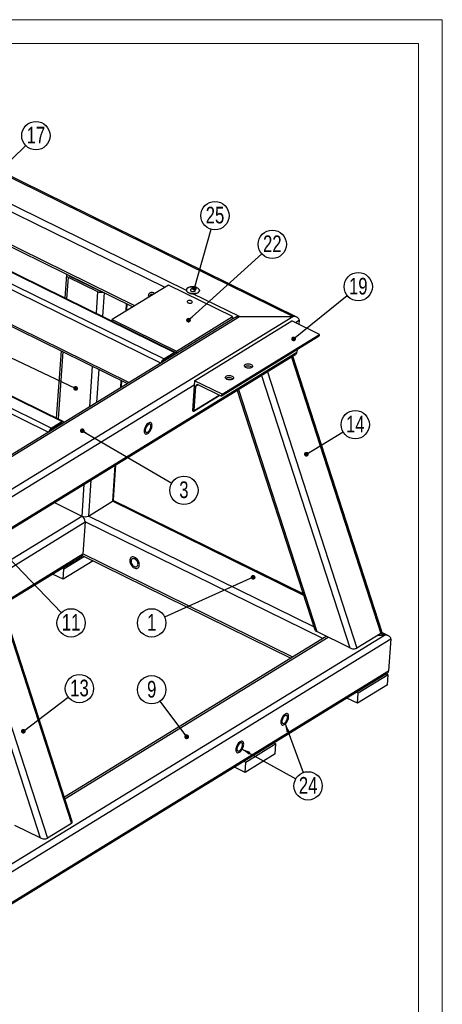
# Model space of a CAD drawing. Header units: millimetres. Extents: x 0 to 841, y 0 to 594.
# Tile 19 of 19: x 752 to 841, y 387 to 594. Entities that reach past the tile are written whole.
import ezdxf

# ---------------------------------------------------------------- set-up
doc = ezdxf.new("R2010")
doc.units = ezdxf.units.MM
doc.layers.add('NOTES', color=6, linetype='Continuous')
doc.layers.add('TRAIT-FORT', color=4, linetype='Continuous', lineweight=25)
doc.styles.add('SLDTEXTSTYLE0', font='TXT', dxfattribs={"width": 0.75})
doc.dimstyles.new('SLDDIMSTYLE10', dxfattribs={"dimtxt": 0.18, "dimasz": 1, "dimexe": 0, "dimexo": 0.0625, "dimgap": 0, "dimtad": 0, "dimtih": 1, "dimtoh": 1, "dimdec": 0, "dimrnd": 1e-09, "dimzin": 0, "dimdsep": 46, "dimtxsty": 'Standard', "dimblk1": 'DOT', "dimblk2": 'DOT', "dimsah": 1, "dimcen": 0.09, "dimadec": 0, "dimazin": 0, "dimtfac": 1, "dimtdec": 0, "dimtofl": 0, "dimtmove": 0, "dimatfit": 3, "dimldrblk": 'DOT', "dimfxl": 1, "dimfrac": 2, "dimtolj": 1, "dimtzin": 0, "dimarcsym": 0})
doc.dimstyles.new('SLDDIMSTYLE11', dxfattribs={"dimtxt": 0.18, "dimasz": 2, "dimexe": 0, "dimexo": 0.0625, "dimgap": 0, "dimtad": 0, "dimtih": 1, "dimtoh": 1, "dimdec": 0, "dimrnd": 1e-09, "dimzin": 0, "dimdsep": 46, "dimtxsty": 'Standard', "dimsah": 1, "dimcen": 0.09, "dimadec": 0, "dimazin": 0, "dimtfac": 2, "dimtdec": 0, "dimtofl": 0, "dimtmove": 0, "dimatfit": 3, "dimfxl": 1, "dimfrac": 2, "dimtolj": 1, "dimtzin": 0, "dimarcsym": 0})

# ---------------------------------------------------------------- blocks, each defined once
blk = doc.blocks.new('SW_NOTE_11')
at = {"layer": 'NOTES', "color": 0}
blk.add_circle((2.57, -1.51), 2.98, dxfattribs=at)
at = {"layer": 'NOTES', "color": 0, "insert": (2.57, 0.36), "char_height": 3.5, "attachment_point": 2, "style": 'SLDTEXTSTYLE0'}
blk.add_mtext('3', dxfattribs=at)
blk = doc.blocks.new('_Dot')
at = {"color": 0, "linetype": 'ByBlock', "lineweight": -2}
blk.add_line((-0.5, 0), (-1, 0), dxfattribs=at)
at = {"color": 0, "linetype": 'ByBlock', "const_width": 0.5}
blk.add_lwpolyline([(-0.25, 0, 1), (0.25, 0, 1)], format="xyb", close=True, dxfattribs=at)
blk = doc.blocks.new('SW_NOTE_14')
at = {"layer": 'NOTES', "color": 0}
blk.add_circle((2.13, 2.08), 2.98, dxfattribs=at)
at = {"layer": 'NOTES', "color": 0, "insert": (2.14, 3.94), "char_height": 3.5, "attachment_point": 2, "style": 'SLDTEXTSTYLE0'}
blk.add_mtext('17', dxfattribs=at)
blk = doc.blocks.new('SW_NOTE_18')
at = {"layer": 'NOTES', "color": 0}
blk.add_circle((2.06, -2.15), 2.98, dxfattribs=at)
at = {"layer": 'NOTES', "color": 0, "insert": (2.07, -0.28), "char_height": 3.5, "attachment_point": 2, "style": 'SLDTEXTSTYLE0'}
blk.add_mtext('11', dxfattribs=at)
blk = doc.blocks.new('SW_NOTE_19')
at = {"layer": 'NOTES', "color": 0}
blk.add_circle((-1.78, 2.39), 2.98, dxfattribs=at)
at = {"layer": 'NOTES', "color": 0, "insert": (-1.77, 4.25), "char_height": 3.5, "attachment_point": 2, "style": 'SLDTEXTSTYLE0'}
blk.add_mtext('9', dxfattribs=at)
blk = doc.blocks.new('SW_NOTE_20')
at = {"layer": 'NOTES', "color": 0}
blk.add_circle((-2.72, -1.22), 2.98, dxfattribs=at)
at = {"layer": 'NOTES', "color": 0, "insert": (-2.71, 0.64), "char_height": 3.5, "attachment_point": 2, "style": 'SLDTEXTSTYLE0'}
blk.add_mtext('1', dxfattribs=at)
blk = doc.blocks.new('SW_NOTE_21')
at = {"layer": 'NOTES', "color": 0}
blk.add_circle((2.55, 1.54), 2.98, dxfattribs=at)
at = {"layer": 'NOTES', "color": 0, "insert": (2.56, 3.41), "char_height": 3.5, "attachment_point": 2, "style": 'SLDTEXTSTYLE0'}
blk.add_mtext('14', dxfattribs=at)
blk = doc.blocks.new('SW_NOTE_22')
at = {"layer": 'NOTES', "color": 0}
blk.add_circle((2.37, 1.8), 2.98, dxfattribs=at)
at = {"layer": 'NOTES', "color": 0, "insert": (2.38, 3.67), "char_height": 3.5, "attachment_point": 2, "style": 'SLDTEXTSTYLE0'}
blk.add_mtext('13', dxfattribs=at)
blk = doc.blocks.new('SW_NOTE_32')
at = {"layer": 'NOTES', "color": 0}
blk.add_circle((2.32, 1.87), 2.98, dxfattribs=at)
at = {"layer": 'NOTES', "color": 0, "insert": (2.33, 3.73), "char_height": 3.5, "attachment_point": 2, "style": 'SLDTEXTSTYLE0'}
blk.add_mtext('19', dxfattribs=at)
blk = doc.blocks.new('SW_NOTE_35')
at = {"layer": 'NOTES', "color": 0}
blk.add_circle((2.21, 2), 2.98, dxfattribs=at)
at = {"layer": 'NOTES', "color": 0, "insert": (2.22, 3.86), "char_height": 3.5, "attachment_point": 2, "style": 'SLDTEXTSTYLE0'}
blk.add_mtext('22', dxfattribs=at)
blk = doc.blocks.new('SW_NOTE_39')
at = {"layer": 'NOTES', "color": 0}
blk.add_circle((0.81, 2.87), 2.98, dxfattribs=at)
at = {"layer": 'NOTES', "color": 0, "insert": (0.82, 4.73), "char_height": 3.5, "attachment_point": 2, "style": 'SLDTEXTSTYLE0'}
blk.add_mtext('25', dxfattribs=at)
blk = doc.blocks.new('SW_NOTE_41')
at = {"layer": 'NOTES', "color": 0}
blk.add_circle((2.6, -1.45), 2.98, dxfattribs=at)
at = {"layer": 'NOTES', "color": 0, "insert": (2.61, 0.41), "char_height": 3.5, "attachment_point": 2, "style": 'SLDTEXTSTYLE0'}
blk.add_mtext('24', dxfattribs=at)

msp = doc.modelspace()

# ---------------------------------------------------------------- linework, layer by layer
at = {"lineweight": 18}
for p, q in [((841, 594), (0, 594)), ((841, 594), (841, 0)), ((836, 589), (5, 589)), ((836, 589), (836, 5))]:
    msp.add_line(p, q, dxfattribs=at)
at = {"layer": 'TRAIT-FORT', "lineweight": 25}
for p, q in [((810.386767, 531.403153), (700.741829, 585.288393)), ((809.520636, 531.583551), (700.844006, 584.992913)), ((787.162803, 536.991901), (712.099314, 573.882014)), ((784.574593, 523.966531), (689.820948, 570.533413)), ((784.861075, 524.009687), (690.10743, 570.576569)), ((782.557329, 537.688866), (715.603313, 570.593561)), ((781.742027, 521.742787), (687.094724, 568.257406)), ((782.365964, 522.610955), (687.612319, 569.177837)), ((709.117996, 566.412194), (775.890223, 533.59684)), ((776.267349, 533.828306), (709.495122, 566.643661)), ((775.058923, 517.640942), (686.592465, 561.117972)), ((686.734944, 560.735346), (774.776078, 517.467342)), ((760.91071, 509.442505), (666.157065, 556.009386)), ((761.197192, 509.48566), (666.443547, 556.052542)), ((758.078144, 507.21876), (663.430841, 553.73338)), ((758.702081, 508.086929), (663.948436, 554.653811)), ((761.888459, 540.303237), (761.548219, 535.46684)), ((762.254957, 539.845754), (761.933578, 535.277455)), ((762.254957, 539.845754), (768.44295, 536.804651)), ((762.482567, 540.186062), (762.476443, 540.099012)), ((762.570475, 540.039407), (768.758469, 536.998305)), ((767.151465, 537.891522), (767.14443, 537.791528)), ((767.83002, 537.558044), (767.822986, 537.45805)), ((768.44295, 536.804651), (768.121571, 532.236352)), ((769.830808, 536.574752), (769.478682, 531.569397)), ((783.343577, 538.171436), (771.511635, 530.909423)), ((796.879812, 531.519025), (783.343577, 538.171436)), ((798.284348, 531.526194), (788.501111, 536.334187)), ((774.499706, 534.280213), (774.386712, 532.67404)), ((774.598068, 532.803763), (774.695178, 534.184148)), ((797.242393, 531.256345), (709.668869, 477.506916)), ((709.781426, 477.206335), (798.284348, 531.526194)), ((713.060722, 472.379981), (809.520636, 531.583551)), ((771.488575, 530.581631), (771.511635, 530.909423)), ((771.511635, 530.909423), (785.04787, 524.257011)), ((785.04787, 524.257011), (796.879812, 531.519025)), ((788.838881, 518.034962), (809.34758, 530.622452)), ((796.844136, 531.011909), (796.879812, 531.519025)), ((798.284348, 531.526194), (809.520636, 531.583551)), ((815.148823, 527.771418), (809.34758, 530.622452)), ((810.074738, 530.265088), (810.866083, 530.750787)), ((810.866083, 530.750787), (810.80661, 529.905408)), ((794.550794, 514.878898), (815.059493, 527.466388)), ((794.629046, 515.026441), (815.137744, 527.613931)), ((794.640125, 515.183929), (815.148823, 527.771418)), ((815.137744, 527.613931), (815.148823, 527.771418)), ((760.766324, 524.352466), (759.769796, 510.187158)), ((761.151682, 524.163081), (760.155154, 509.997772)), ((785.012195, 523.749896), (785.04787, 524.257011)), ((810.435364, 524.628267), (810.393369, 524.031319)), ((710.452645, 462.372908), (809.971698, 523.454065)), ((710.531783, 462.739927), (810.393369, 524.031319)), ((782.343805, 522.29598), (784.552434, 523.651556)), ((782.365964, 522.610955), (784.574593, 523.966531)), ((784.660572, 523.534083), (784.49423, 523.615832)), ((809.248369, 523.010112), (828.086955, 464.889631)), ((828.275713, 465.298816), (809.516428, 523.174637)), ((767.339675, 521.121978), (766.73539, 512.532261)), ((768.696787, 520.455023), (768.202781, 513.432892)), ((773.365685, 518.160483), (773.251076, 516.531351)), ((773.462431, 516.661073), (773.561156, 518.064418)), ((788.838881, 518.034962), (788.395712, 511.735461)), ((794.640125, 515.183929), (788.838881, 518.034962)), ((802.960305, 519.150729), (821.539505, 461.830503)), ((804.200074, 519.911653), (823.03866, 461.791172)), ((711.004497, 469.459395), (788.779792, 517.195029)), ((788.800927, 511.807872), (789.159155, 516.899968)), ((789.159155, 516.899968), (789.649624, 517.201)), ((789.679523, 517.187341), (794.368862, 514.882755)), ((797.8447, 516.010957), (814.168719, 465.648373)), ((798.090453, 516.161791), (814.594558, 465.243612)), ((788.722676, 511.660329), (794.148998, 514.990807)), ((788.800927, 511.807872), (794.058957, 515.035058)), ((794.629046, 515.026441), (794.640125, 515.183929)), ((788.395712, 511.735461), (788.540743, 511.664185)), ((758.679922, 507.771954), (760.888551, 509.127529)), ((758.702081, 508.086929), (760.91071, 509.442505)), ((760.99669, 509.010057), (760.830347, 509.091806)), ((772.102985, 500.211633), (771.572011, 492.664022)), ((771.796046, 492.973983), (772.31434, 500.341355)), ((765.587299, 496.212543), (765.11918, 489.558393)), ((767.05469, 497.113174), (766.523716, 489.565563)), ((759.358461, 492.38951), (765.11918, 489.558393)), ((766.523716, 489.565563), (771.572011, 492.664022)), ((811.824064, 472.882064), (771.572011, 492.664022)), ((811.729503, 473.1738), (771.744519, 492.824507)), ((746.083127, 477.87476), (765.11918, 489.558393)), ((813.975195, 466.245432), (766.523716, 489.565563)), ((746.531512, 476.491412), (765.83359, 488.338322)), ((765.83359, 488.338322), (765.360876, 481.618854)), ((815.822902, 463.770967), (765.83359, 488.338322)), ((744.093811, 483.020626), (762.932398, 424.900145)), ((763.121155, 425.30933), (744.36187, 483.185151)), ((748.269664, 471.128893), (765.360876, 481.618854)), ((748.355756, 470.863285), (765.110472, 481.146717)), ((765.710908, 481.030024), (761.357806, 478.358249)), ((765.237747, 481.26256), (809.155796, 459.678941)), ((809.532922, 459.910407), (765.360876, 481.618854)), ((737.805748, 479.161243), (756.384948, 421.841017)), ((739.045516, 479.922167), (757.884103, 421.801686)), ((761.357806, 478.358249), (760.91878, 478.57401)), ((767.520452, 480.131489), (761.210083, 476.258416)), ((767.520452, 480.131489), (767.521079, 480.140412)), ((761.210083, 476.258416), (758.953161, 477.367585)), ((761.210083, 476.258416), (761.357806, 478.358249)), ((740.939063, 410.601272), (828.810947, 464.533824)), ((816.532705, 464.206618), (761.467919, 430.409865)), ((761.567857, 430.101539), (816.943622, 464.08916)), ((821.539505, 461.830503), (814.594558, 465.243612)), ((828.086955, 464.889631), (823.03866, 461.791172)), ((827.496307, 464.527113), (828.810947, 464.533824)), ((828.810947, 464.533824), (828.086955, 464.889631)), ((829.677078, 464.353426), (828.25342, 465.053086)), ((741.022436, 408.993893), (830.156394, 463.70106)), ((830.156394, 463.70106), (829.68368, 456.981592)), ((740.470584, 401.907406), (829.26201, 456.404338)), ((740.549722, 402.274426), (829.68368, 456.981592)), ((829.624591, 456.141658), (823.314222, 452.268585)), ((829.185564, 456.357419), (829.624591, 456.141658)), ((829.476868, 454.041825), (829.624591, 456.141658)), ((829.476868, 454.041825), (823.166499, 450.168751)), ((823.314222, 452.268585), (822.875196, 452.484345)), ((823.166499, 450.168751), (823.314222, 452.268585)), ((823.166499, 450.168751), (820.909577, 451.27792)), ((805.960708, 441.617632), (799.650339, 437.744558)), ((805.521682, 441.833392), (805.960708, 441.617632)), ((805.812985, 439.517798), (805.960708, 441.617632)), ((805.812985, 439.517798), (799.502616, 435.644725)), ((799.650339, 437.744558), (799.211313, 437.960319)), ((799.502616, 435.644725), (799.650339, 437.744558)), ((799.502616, 435.644725), (797.245694, 436.753894)), ((762.932398, 424.900145), (757.884103, 421.801686)), ((756.384948, 421.841017), (751.015566, 424.479811))]:
    msp.add_line(p, q, dxfattribs=at)
at = {"layer": 'TRAIT-FORT', "lineweight": 25, "flags": 128}
for points in [[(761.939987, 540.452714), (761.929886, 540.436046), (761.892268, 540.333958), (761.892837, 540.227991), (761.931573, 540.12222), (762.006987, 540.020708), (762.11618, 539.927357), (762.254957, 539.845754)], [(780.225063, 536.499698), (780.037197, 536.572606), (779.853087, 536.60549), (779.679004, 536.597229), (779.520875, 536.548106), (779.384085, 536.459793), (779.273292, 536.335298), (779.19227, 536.17886), (779.143778, 535.995806), (779.129466, 535.79237), (779.146565, 535.595464)], [(780.225063, 536.499698), (780.037197, 536.572606), (779.853087, 536.60549), (779.679004, 536.597229), (779.520875, 536.548106), (779.384085, 536.459793), (779.273292, 536.335298), (779.19227, 536.17886), (779.143778, 535.995806), (779.129466, 535.79237), (779.146565, 535.595464)], [(787.162803, 536.991901), (787.134166, 537.127712), (787.151008, 537.261842), (787.212772, 537.389844), (787.317409, 537.507477), (787.461453, 537.610843), (787.640129, 537.696514), (787.847515, 537.761652), (788.076738, 537.804097), (788.3202, 537.822444), (788.569833, 537.816084), (788.817363, 537.785227), (789.054586, 537.730897), (789.273639, 537.654894), (789.467263, 537.559737), (789.629041, 537.44858), (789.753609, 537.325107), (789.836841, 537.19341), (789.875977, 537.057854), (789.86972, 536.922932), (789.818278, 536.793116), (789.723355, 536.672708), (789.588098, 536.565699), (789.416989, 536.475635), (789.2157, 536.405501), (788.990901, 536.357622), (788.750044, 536.333585), (788.501111, 536.334187)], [(789.374054, 537.609526), (789.170203, 537.694298), (788.945017, 537.759228), (788.705733, 537.802231), (788.460041, 537.821923), (788.215839, 537.817672), (787.980975, 537.789614), (787.762997, 537.738652), (787.568913, 537.666423), (787.404959, 537.575249), (787.276406, 537.46806), (787.187385, 537.348302), (787.140758, 537.219823), (787.138023, 537.086752), (787.179268, 536.953368), (787.263167, 536.823956), (787.387024, 536.702677), (787.546858, 536.593429), (787.737532, 536.499721), (787.952917, 536.424568), (788.186091, 536.370383), (788.429559, 536.338909), (788.675496, 536.331158), (788.915998, 536.347377), (789.143334, 536.387047), (789.350197, 536.448891), (789.52994, 536.530923), (789.676785, 536.630505), (789.786011, 536.744438), (789.854109, 536.869058), (789.87889, 537.000362), (789.859558, 537.134128), (789.796733, 537.266057), (789.692435, 537.391908), (789.550016, 537.507638), (789.374054, 537.609526)], [(788.841616, 537.282736), (788.705601, 537.33312), (788.551884, 537.360745), (788.394124, 537.363156), (788.246338, 537.340139), (788.121658, 537.293739), (788.031161, 537.228078), (787.98289, 537.148993), (787.981133, 537.063508), (788.026046, 536.97922), (788.113639, 536.903619), (788.236128, 536.843421), (788.382631, 536.803976), (788.540128, 536.788788), (788.694627, 536.799208), (788.832399, 536.834309), (788.941203, 536.890971), (789.01137, 536.964162), (789.036667, 537.047377), (789.014845, 537.133222), (788.947844, 537.214069), (788.841616, 537.282736)], [(780.423976, 536.379492), (780.410289, 536.389249), (780.225063, 536.499698)], [(780.423976, 536.379492), (780.410289, 536.389249), (780.225063, 536.499698)], [(788.179083, 534.840406), (788.043068, 534.890791), (787.889352, 534.918415), (787.731591, 534.920826), (787.583805, 534.897809), (787.459125, 534.851409), (787.368629, 534.785749), (787.320357, 534.706663), (787.3186, 534.621179), (787.363514, 534.536891), (787.451106, 534.461289), (787.573596, 534.401092), (787.720098, 534.361647), (787.877595, 534.346459), (788.032094, 534.356879), (788.169866, 534.391979), (788.27867, 534.448642), (788.348837, 534.521833), (788.374134, 534.605047), (788.352312, 534.690892), (788.285311, 534.77174), (788.179083, 534.840406)], [(784.552434, 523.651556), (784.598174, 523.673839), (784.641305, 523.683161), (784.680169, 523.679164), (784.713273, 523.662002), (784.739344, 523.632334), (784.756819, 523.593156)], [(784.574593, 523.966531), (784.666073, 524.011097), (784.752335, 524.029741), (784.830063, 524.021748), (784.89627, 523.987424), (784.948413, 523.928088), (784.984487, 523.846021), (785.003105, 523.744377), (785.00311, 523.74432)], [(799.534865, 521.459831), (799.6747, 521.526902), (799.841462, 521.573932), (800.026788, 521.59856), (800.221385, 521.599554), (800.415495, 521.576862), (800.599385, 521.531623), (800.763834, 521.466104), (800.900595, 521.383592), (801.002811, 521.288225), (801.065356, 521.184783), (801.085094, 521.078454), (801.061035, 520.97457), (800.994386, 520.87834), (800.888488, 520.79459), (800.748653, 520.727518), (800.581891, 520.680489), (800.396565, 520.65586), (800.201968, 520.654867), (800.007858, 520.677559), (799.823968, 520.722798), (799.659519, 520.788316), (799.522758, 520.870828), (799.420542, 520.966196), (799.357997, 521.069638), (799.338259, 521.175967), (799.362318, 521.279851), (799.428967, 521.37608), (799.534865, 521.459831)], [(799.41566, 520.972187), (799.50532, 521.039864), (799.645156, 521.106936), (799.811918, 521.153965), (799.997244, 521.178594), (800.191841, 521.179587), (800.385951, 521.156895), (800.569841, 521.111656), (800.734289, 521.046138), (800.87105, 520.963626), (800.973266, 520.868258), (800.978149, 520.862266)], [(795.527781, 519.000429), (795.667616, 519.067501), (795.834378, 519.11453), (796.019704, 519.139159), (796.214301, 519.140152), (796.408411, 519.11746), (796.592301, 519.072221), (796.75675, 519.006702), (796.893511, 518.924191), (796.995727, 518.828823), (797.058272, 518.725381), (797.07801, 518.619052), (797.053951, 518.515168), (796.987302, 518.418938), (796.881404, 518.335188), (796.741569, 518.268116), (796.574807, 518.221087), (796.389481, 518.196458), (796.194884, 518.195465), (796.000774, 518.218157), (795.816884, 518.263396), (795.652435, 518.328915), (795.515674, 518.411426), (795.413458, 518.506794), (795.350913, 518.610236), (795.331175, 518.716565), (795.355234, 518.820449), (795.421883, 518.916679), (795.527781, 519.000429)], [(795.408575, 518.512785), (795.498236, 518.580462), (795.638072, 518.647534), (795.804834, 518.694563), (795.99016, 518.719192), (796.184757, 518.720185), (796.378867, 518.697493), (796.562757, 518.652254), (796.727205, 518.586736), (796.863966, 518.504224), (796.966182, 518.408856), (796.971065, 518.402864)], [(760.888551, 509.127529), (760.934292, 509.149812), (760.977422, 509.159134), (761.016286, 509.155138), (761.04939, 509.137976), (761.075461, 509.108308), (761.092937, 509.06913)], [(760.91071, 509.442505), (761.00219, 509.48707), (761.088452, 509.505714), (761.16618, 509.497721), (761.232388, 509.463397), (761.28453, 509.404062), (761.320604, 509.321995), (761.339222, 509.220351), (761.339227, 509.220294)], [(779.155437, 509.128097), (779.001928, 509.015919), (778.851006, 508.87002), (778.70781, 508.695367), (778.577217, 508.49791), (778.463672, 508.284372), (778.371045, 508.062024), (778.302487, 507.838439), (778.260335, 507.62123), (778.246023, 507.417794), (778.26004, 507.235059), (778.301906, 507.079249), (778.370198, 506.955667), (778.462589, 506.868524), (778.575934, 506.820787), (778.706371, 506.814081), (778.84946, 506.848635), (779.000327, 506.923272), (779.153836, 507.03545), (779.304758, 507.181349), (779.447954, 507.356001), (779.578547, 507.553459), (779.692091, 507.766997), (779.784719, 507.989345), (779.853277, 508.21293), (779.895429, 508.430139), (779.909741, 508.633575), (779.895724, 508.816309), (779.853857, 508.97212), (779.785566, 509.095701), (779.693174, 509.182844), (779.57983, 509.230581), (779.449393, 509.237287), (779.306304, 509.202734), (779.155437, 509.128097)], [(779.000327, 506.923272), (779.153836, 507.03545), (779.304758, 507.181349), (779.447954, 507.356001), (779.578547, 507.553459), (779.692091, 507.766997), (779.784719, 507.989345), (779.853277, 508.21293), (779.895429, 508.430139), (779.909741, 508.633575), (779.895724, 508.816309), (779.853857, 508.97212), (779.785566, 509.095701), (779.693174, 509.182844), (779.57983, 509.230581), (779.449393, 509.237287), (779.306304, 509.202734), (779.155437, 509.128097), (779.001928, 509.015919), (778.851006, 508.87002), (778.70781, 508.695367), (778.577217, 508.49791), (778.463672, 508.284372), (778.371045, 508.062024), (778.302487, 507.838439), (778.260335, 507.62123), (778.246023, 507.417794), (778.26004, 507.235059), (778.301906, 507.079249), (778.370198, 506.955667), (778.462589, 506.868524), (778.575934, 506.820787), (778.706371, 506.814081), (778.84946, 506.848635), (779.000327, 506.923272)], [(779.133278, 508.813122), (779.004807, 508.716656), (778.879753, 508.587881), (778.763963, 508.432819), (778.662852, 508.258719), (778.581147, 508.073723), (778.522669, 507.886481), (778.490152, 507.705747), (778.485116, 507.539974), (778.507798, 507.396912), (778.557136, 507.28325), (778.630824, 507.204304), (778.725415, 507.163765), (778.836488, 507.163528), (778.958848, 507.203605), (779.086773, 507.282121), (779.214283, 507.395405), (779.335415, 507.538161), (779.444506, 507.703712), (779.536453, 507.884319), (779.606958, 508.071536), (779.652723, 508.256608), (779.67161, 508.430883), (779.662735, 508.586212), (779.626513, 508.715331), (779.564637, 508.812202), (779.480002, 508.872297), (779.376563, 508.892805), (779.259159, 508.872768), (779.133278, 508.813122)], [(776.310401, 480.854106), (776.122534, 480.927013), (775.938425, 480.959897), (775.764341, 480.951636), (775.606212, 480.902513), (775.469422, 480.8142), (775.35863, 480.689705), (775.277608, 480.533267), (775.229115, 480.350213), (775.214803, 480.146778), (775.23516, 479.929888), (775.289491, 479.70693), (775.375948, 479.485496), (775.491585, 479.273128), (775.632465, 479.077056), (775.79379, 478.903958), (775.970066, 478.759729), (776.155291, 478.64928), (776.343158, 478.576373), (776.527267, 478.543489), (776.701351, 478.55175), (776.85948, 478.600873), (776.99627, 478.689185), (777.107063, 478.813681), (777.188085, 478.970119), (777.236577, 479.153173), (777.250889, 479.356608), (777.230532, 479.573498), (777.176201, 479.796456), (777.089744, 480.01789), (776.974107, 480.230258), (776.833228, 480.42633), (776.671903, 480.599428), (776.495626, 480.743657), (776.310401, 480.854106)], [(776.310401, 480.854106), (776.122534, 480.927013), (775.938425, 480.959897), (775.764341, 480.951636), (775.606212, 480.902513), (775.469422, 480.8142), (775.35863, 480.689705), (775.277608, 480.533267), (775.229115, 480.350213), (775.214803, 480.146778), (775.23516, 479.929888), (775.289491, 479.70693), (775.375948, 479.485496), (775.491585, 479.273128), (775.632465, 479.077056), (775.79379, 478.903958), (775.970066, 478.759729), (776.155291, 478.64928), (776.343158, 478.576373), (776.527267, 478.543489), (776.701351, 478.55175), (776.85948, 478.600873), (776.99627, 478.689185), (777.107063, 478.813681), (777.188085, 478.970119), (777.236577, 479.153173), (777.250889, 479.356608), (777.230532, 479.573498), (777.176201, 479.796456), (777.089744, 480.01789), (776.974107, 480.230258), (776.833228, 480.42633), (776.671903, 480.599428), (776.495626, 480.743657), (776.310401, 480.854106)], [(776.288242, 480.539131), (776.13106, 480.597332), (775.978637, 480.615992), (775.838101, 480.594238), (775.716023, 480.533088), (775.618111, 480.435401), (775.548943, 480.305744), (775.511753, 480.150181), (775.508281, 479.975984), (775.538689, 479.7913), (775.601555, 479.604764), (775.69394, 479.425099), (775.811523, 479.260704), (775.948806, 479.119268), (776.099372, 479.007403), (776.256178, 478.93034), (776.411893, 478.891683), (776.559236, 478.893239), (776.691318, 478.934935), (776.801962, 479.014822), (776.885994, 479.129164), (776.939487, 479.272615), (776.959937, 479.438467), (776.94639, 479.618966), (776.899478, 479.80567), (776.821395, 479.989851), (776.715792, 480.162895), (776.587607, 480.316712), (776.442834, 480.44411), (776.288242, 480.539131)], [(807.911301, 447.88798), (807.757793, 447.775802), (807.606871, 447.629903), (807.463675, 447.455251), (807.333081, 447.257793), (807.219537, 447.044255), (807.126909, 446.821907), (807.058352, 446.598322), (807.0162, 446.381113), (807.001888, 446.177678), (807.015904, 445.994943), (807.057771, 445.839132), (807.126063, 445.715551), (807.218454, 445.628408), (807.331798, 445.580671), (807.462236, 445.573965), (807.605325, 445.608518), (807.756192, 445.683155), (807.9097, 445.795333), (808.060622, 445.941232), (808.203818, 446.115885), (808.334412, 446.313342), (808.447956, 446.526881), (808.540584, 446.749228), (808.609141, 446.972814), (808.651294, 447.190022), (808.665605, 447.393458), (808.651589, 447.576193), (808.609722, 447.732004), (808.54143, 447.855585), (808.449039, 447.942728), (808.335695, 447.990465), (808.205257, 447.997171), (808.062169, 447.962617), (807.911301, 447.88798)], [(807.756192, 445.683155), (807.9097, 445.795333), (808.060622, 445.941232), (808.203818, 446.115885), (808.334412, 446.313342), (808.447956, 446.526881), (808.540584, 446.749228), (808.609141, 446.972814), (808.651294, 447.190022), (808.665605, 447.393458), (808.651589, 447.576193), (808.609722, 447.732004), (808.54143, 447.855585), (808.449039, 447.942728), (808.335695, 447.990465), (808.205257, 447.997171), (808.062169, 447.962617), (807.911301, 447.88798), (807.757793, 447.775802), (807.606871, 447.629903), (807.463675, 447.455251), (807.333081, 447.257793), (807.219537, 447.044255), (807.126909, 446.821907), (807.058352, 446.598322), (807.0162, 446.381113), (807.001888, 446.177678), (807.015904, 445.994943), (807.057771, 445.839132), (807.126063, 445.715551), (807.218454, 445.628408), (807.331798, 445.580671), (807.462236, 445.573965), (807.605325, 445.608518), (807.756192, 445.683155)], [(807.889143, 447.573005), (807.760672, 447.47654), (807.635618, 447.347765), (807.519828, 447.192702), (807.418717, 447.018603), (807.337012, 446.833606), (807.278533, 446.646364), (807.246016, 446.465631), (807.240981, 446.299857), (807.263662, 446.156795), (807.313001, 446.043134), (807.386688, 445.964187), (807.48128, 445.923648), (807.592352, 445.923411), (807.714712, 445.963488), (807.842638, 446.042004), (807.970148, 446.155289), (808.09128, 446.298044), (808.20037, 446.463596), (808.292317, 446.644202), (808.362822, 446.831419), (808.408588, 447.016492), (808.427475, 447.190767), (808.4186, 447.346095), (808.382378, 447.475214), (808.320502, 447.572086), (808.235866, 447.632181), (808.132428, 447.652689), (808.015024, 447.632651), (807.889143, 447.573005)], [(798.445748, 442.07837), (798.29224, 441.966192), (798.141318, 441.820292), (797.998122, 441.64564), (797.867528, 441.448183), (797.753984, 441.234644), (797.661356, 441.012297), (797.592799, 440.788711), (797.550647, 440.571503), (797.536335, 440.368067), (797.550351, 440.185332), (797.592218, 440.029521), (797.66051, 439.90594), (797.752901, 439.818797), (797.866245, 439.77106), (797.996683, 439.764354), (798.139771, 439.798908), (798.290639, 439.873544), (798.444147, 439.985723), (798.595069, 440.131622), (798.738265, 440.306274), (798.868859, 440.503731), (798.982403, 440.71727), (799.075031, 440.939618), (799.143588, 441.163203), (799.18574, 441.380412), (799.200052, 441.583847), (799.186036, 441.766582), (799.144169, 441.922393), (799.075877, 442.045974), (798.983486, 442.133117), (798.870142, 442.180854), (798.739704, 442.18756), (798.596616, 442.153007), (798.445748, 442.07837)], [(798.290639, 439.873544), (798.444147, 439.985723), (798.595069, 440.131622), (798.738265, 440.306274), (798.868859, 440.503731), (798.982403, 440.71727), (799.075031, 440.939618), (799.143588, 441.163203), (799.18574, 441.380412), (799.200052, 441.583847), (799.186036, 441.766582), (799.144169, 441.922393), (799.075877, 442.045974), (798.983486, 442.133117), (798.870142, 442.180854), (798.739704, 442.18756), (798.596616, 442.153007), (798.445748, 442.07837), (798.29224, 441.966192), (798.141318, 441.820292), (797.998122, 441.64564), (797.867528, 441.448183), (797.753984, 441.234644), (797.661356, 441.012297), (797.592799, 440.788711), (797.550647, 440.571503), (797.536335, 440.368067), (797.550351, 440.185332), (797.592218, 440.029521), (797.66051, 439.90594), (797.752901, 439.818797), (797.866245, 439.77106), (797.996683, 439.764354), (798.139771, 439.798908), (798.290639, 439.873544)], [(798.42359, 441.763395), (798.295119, 441.666929), (798.170065, 441.538154), (798.054275, 441.383092), (797.953163, 441.208992), (797.871458, 441.023996), (797.81298, 440.836753), (797.780463, 440.65602), (797.775428, 440.490247), (797.798109, 440.347184), (797.847447, 440.233523), (797.921135, 440.154577), (798.015727, 440.114038), (798.126799, 440.113801), (798.249159, 440.153877), (798.377085, 440.232394), (798.504595, 440.345678), (798.625727, 440.488434), (798.734817, 440.653985), (798.826764, 440.834592), (798.897269, 441.021809), (798.943035, 441.206881), (798.961922, 441.381156), (798.953047, 441.536485), (798.916825, 441.665603), (798.854949, 441.762475), (798.770313, 441.82257), (798.666875, 441.843078), (798.54947, 441.823041), (798.42359, 441.763395)]]:
    msp.add_lwpolyline(points, dxfattribs=at)
at = {"layer": 'TRAIT-FORT', "lineweight": 25}
for centre, radius, start, end in [((762.669259, 540.314073), 0.29189, 196.3368613, 250.21889677), ((769.157154, 538.34898), 1.701481, 245.18093065, 284.25639838), ((769.113933, 537.771868), 0.851325, 245.32049858, 270.8791803), ((779.922237, 535.76432), 0.498985, 63.19097373, 179.88918908), ((814.957141, 527.615194), 0.180607, 304.52098869, 359.59927891), ((783.126473, 521.577222), 1.283347, 126.34164983, 169.14374455), ((782.700502, 521.797567), 0.612901, 125.58998205, 163.65022292), ((789.496002, 516.904836), 0.336881, 56.99135758, 180.82785847), ((794.460622, 515.024007), 0.168441, 236.99135758, 0.82785847), ((788.632504, 511.805438), 0.168441, 236.99135758, 0.82785847), ((759.462591, 507.053196), 1.283347, 126.34164983, 169.14374455), ((759.036619, 507.273541), 0.612901, 125.58998205, 163.65022292), ((771.395675, 493.02742), 0.403922, 295.88456917, 352.3977429), ((765.814118, 490.998007), 1.598571, 244.23224032, 296.35269589), ((764.48424, 488.367409), 1.349663, 358.7650884, 61.93692528), ((764.782946, 481.622896), 0.577944, 304.52098869, 359.59927891)]:
    msp.add_arc(centre, radius, start, end, dxfattribs=at)
for centre, major_axis, ratio, start_param, end_param in [((798.225258, 530.686261), (1.40523, 0.065878), 0.5959000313, 1.5008220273, 2.317090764), ((798.225258, 530.686261), (1.40523, 0.065878), 0.5959000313, 1.5008220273, 2.317090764), ((809.461547, 530.743617), (1.40523, 0.065878), 0.5959000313, 6.2132110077, 7.7840073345), ((809.461547, 530.743617), (1.40523, 0.065878), 0.5959000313, 6.2132110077, 7.7840073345), ((808.988833, 524.024149), (1.40523, 0.065878), 0.5959000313, 5.4586834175, 6.2132110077), ((808.988833, 524.024149), (1.40523, 0.065878), 0.5959000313, 5.4586834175, 6.2132110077), ((815.225595, 465.63092), (1.070014, -0.160704), 0.5171473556, 3.3939408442, 4.1613494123), ((817.51557, 463.636534), (1.40523, 0.065878), 0.5959000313, 2.2407295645, 2.317090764), ((817.51557, 463.636534), (1.40523, 0.065878), 0.5959000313, 2.2407295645, 2.317090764), ((827.218837, 465.31627), (1.070014, -0.160704), 0.5171473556, 5.7321457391, 6.5355334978), ((828.751858, 463.69389), (1.40523, 0.065878), 0.5959000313, 6.2132110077, 7.7840073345), ((828.751858, 463.69389), (1.40523, 0.065878), 0.5959000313, 6.2132110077, 7.7840073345), ((822.170542, 462.217811), (1.070014, -0.160704), 0.5171473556, 4.1613494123, 5.7321457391), ((828.279144, 456.974422), (1.40523, 0.065878), 0.5959000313, 5.4586834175, 6.2132110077), ((828.279144, 456.974422), (1.40523, 0.065878), 0.5959000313, 5.4586834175, 6.2132110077), ((762.06428, 425.326784), (1.070014, -0.160704), 0.5171473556, 5.7321457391, 6.5355334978), ((757.015985, 422.228325), (1.070014, -0.160704), 0.5171473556, 4.1613494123, 5.7321457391)]:
    msp.add_ellipse(centre, major_axis=major_axis, ratio=ratio, start_param=start_param, end_param=end_param, dxfattribs=at)
msp.add_open_spline([(788.501111, 536.334187), (788.422253, 536.338278), (788.344689, 536.342893), (788.191994, 536.356547), (788.116864, 536.36556), (788.006063, 536.384695), (787.969401, 536.392035), (787.89818, 536.408614), (787.863434, 536.41788), (787.761759, 536.448899), (787.697374, 536.473891), (787.6061, 536.518677), (787.576664, 536.534786), (787.520738, 536.568729), (787.494097, 536.586632), (787.418047, 536.642886), (787.372484, 536.683801), (787.291742, 536.770645), (787.257513, 536.815565), (787.201159, 536.904835), (787.178929, 536.949323), (787.162803, 536.991901)], degree=3, knots=[0, 0, 0, 0, 0.125, 0.125, 0.25, 0.25, 0.3125, 0.3125, 0.375, 0.375, 0.5, 0.5, 0.5625, 0.5625, 0.625, 0.625, 0.75, 0.75, 0.875, 0.875, 1, 1, 1, 1], dxfattribs=at)

# ---------------------------------------------------------------- block references
at = {"layer": 'NOTES'}
for name, p in [('SW_NOTE_14', (753.333415, 567.524993)), ('SW_NOTE_39', (792.341901, 549.905627)), ('SW_NOTE_35', (803.005646, 544.742033)), ('SW_NOTE_32', (820.98635, 535.950739)), ('SW_NOTE_21', (820.127641, 507.259249)), ('SW_NOTE_11', (784.050532, 496.489051)), ('SW_NOTE_18', (760.812038, 469.24059)), ('SW_NOTE_20', (782.554462, 468.313051)), ('SW_NOTE_22', (762.265619, 451.46981)), ('SW_NOTE_19', (781.615328, 450.633547)), ('SW_NOTE_41', (810.149292, 434.247326))]:
    msp.add_blockref(name, p, dxfattribs=at)

# ---------------------------------------------------------------- leaders
for points, dimstyle in [([(733.25024, 547.916329), (753.333415, 567.524993)], 'SLDDIMSTYLE10'), ([(788.826586, 537.487359), (792.341901, 549.905627)], 'SLDDIMSTYLE10'), ([(787.585368, 530.776076), (803.005646, 544.742033)], 'SLDDIMSTYLE10'), ([(763.831607, 516.426377), (716.2009, 538.816178)], 'SLDDIMSTYLE10'), ([(809.700739, 526.83826), (820.98635, 535.950739)], 'SLDDIMSTYLE10'), ([(765.237591, 507.513891), (784.050532, 496.489051)], 'SLDDIMSTYLE10'), ([(812.392043, 502.575906), (820.127641, 507.259249)], 'SLDDIMSTYLE10'), ([(748.059123, 482.501585), (760.812038, 469.24059)], 'SLDDIMSTYLE10'), ([(801.190542, 476.675772), (782.554462, 468.313051)], 'SLDDIMSTYLE10'), ([(752.830611, 444.285951), (762.265619, 451.46981)], 'SLDDIMSTYLE10'), ([(787.208589, 443.119087), (781.615328, 450.633547)], 'SLDDIMSTYLE10'), ([(807.846371, 446.044822), (811.71697, 435.590548)], 'SLDDIMSTYLE11'), ([(798.715035, 440.620749), (810.149292, 434.247326)], 'SLDDIMSTYLE11')]:
    msp.add_leader(points, dimstyle=dimstyle, dxfattribs=at)

doc.saveas('drawing.dxf')
